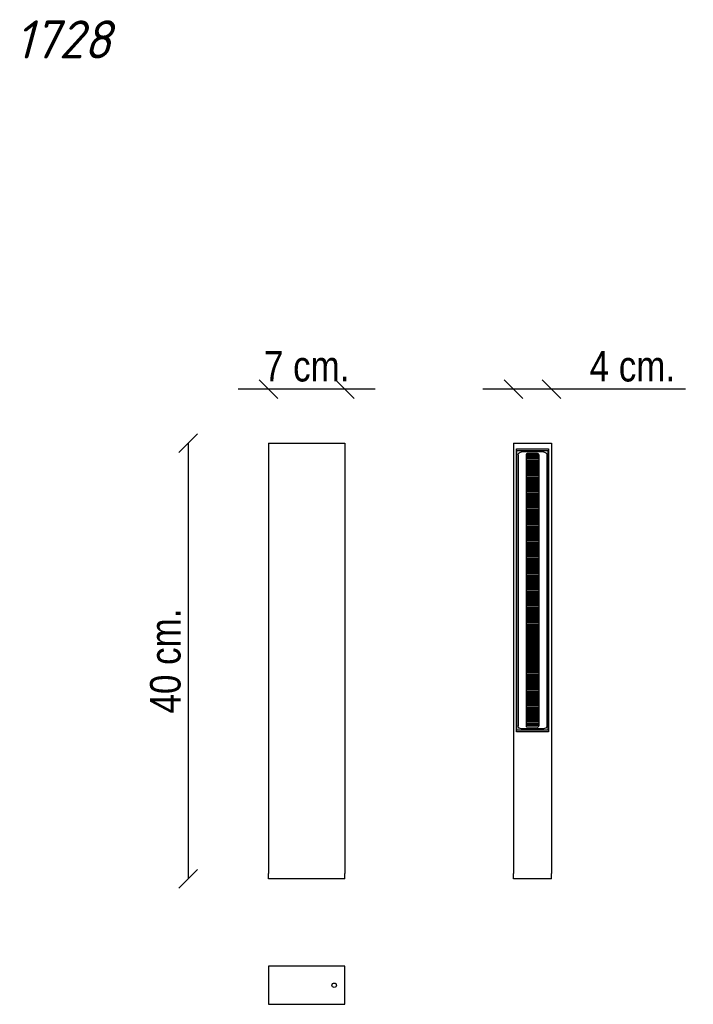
# Model space of a CAD drawing. Header units: millimetres. Extents: x 97 to 716, y 183 to 1087.
import ezdxf
from ezdxf.enums import TextEntityAlignment as Align

# ---------------------------------------------------------------- set-up
doc = ezdxf.new("R2010")
doc.units = ezdxf.units.MM
for name, color, linetype in [('5601330', 7, 'Continuous'), ('5641977', 7, 'Continuous'), ('5690431', 7, 'Continuous'), ('5690434', 7, 'Continuous'), ('5692780', 7, 'Continuous'), ('7641159', 7, 'Continuous'), ('Default', 7, 'Continuous')]:
    doc.layers.add(name, color=color, linetype=linetype)
doc.styles.add('SEACAD_Arial_Narrow', font='ARIALN.TTF')
doc.dimstyles.new('Croquis', dxfattribs={"dimtxt": 28, "dimasz": 14, "dimexe": 14, "dimexo": 420, "dimgap": 7, "dimtad": 1, "dimdec": 0, "dimlfac": 0.1, "dimdsep": 46, "dimtxsty": 'SEACAD_Arial_Narrow', "dimblk1": '_SE_BACK_SLASH', "dimblk2": '_SE_BACK_SLASH', "dimsah": 1, "dimcen": 14, "dimse1": 1, "dimse2": 1, "dimadec": 0, "dimazin": 0, "dimtfac": 0.5, "dimtdec": 3, "dimtmove": 0, "dimatfit": 3, "dimfxl": 1, "dimarcsym": 0})

# ---------------------------------------------------------------- blocks, each defined once
blk = doc.blocks.new('SE')
at = {"layer": '5601330', "color": 7, "linetype": 'Continuous'}
for p, q in [((573.53, 688.27), (562.04, 688.27)), ((573.4, 688.52), (562.18, 688.52)), ((573.59, 687.02), (561.99, 687.02)), ((573.59, 686.77), (561.99, 686.77)), ((573.59, 685.52), (561.99, 685.52)), ((573.59, 685.27), (561.99, 685.27)), ((573.59, 684.02), (561.99, 684.02)), ((573.59, 683.77), (561.99, 683.77)), ((573.59, 682.52), (561.99, 682.52)), ((573.59, 682.27), (561.99, 682.27)), ((573.59, 681.02), (561.99, 681.02)), ((573.59, 680.77), (561.99, 680.77)), ((573.59, 679.52), (561.99, 679.52)), ((573.59, 679.27), (561.99, 679.27)), ((573.59, 678.02), (561.99, 678.02)), ((573.59, 677.77), (561.99, 677.77)), ((573.59, 676.52), (561.99, 676.52)), ((573.59, 676.27), (561.99, 676.27)), ((573.59, 675.02), (561.99, 675.02)), ((573.59, 674.77), (561.99, 674.77)), ((573.59, 673.52), (561.99, 673.52)), ((573.59, 673.27), (561.99, 673.27)), ((573.59, 672.02), (561.99, 672.02)), ((573.59, 671.77), (561.99, 671.77)), ((573.59, 670.52), (561.99, 670.52)), ((573.59, 670.27), (561.99, 670.27)), ((573.59, 669.02), (561.99, 669.02)), ((573.59, 668.77), (561.99, 668.77)), ((573.59, 667.52), (561.99, 667.52)), ((573.59, 667.27), (561.99, 667.27)), ((573.59, 666.02), (561.99, 666.02)), ((573.59, 665.77), (561.99, 665.77)), ((573.59, 664.52), (561.99, 664.52)), ((573.59, 664.27), (561.99, 664.27)), ((573.59, 663.02), (561.99, 663.02)), ((573.59, 662.77), (561.99, 662.77)), ((573.59, 661.52), (561.99, 661.52)), ((573.59, 661.27), (561.99, 661.27)), ((573.59, 660.02), (561.99, 660.02)), ((573.59, 659.77), (561.99, 659.77)), ((573.59, 658.52), (561.99, 658.52)), ((573.59, 658.27), (561.99, 658.27)), ((573.59, 657.02), (561.99, 657.02)), ((573.59, 656.77), (561.99, 656.77)), ((573.59, 655.52), (561.99, 655.52)), ((573.59, 655.27), (561.99, 655.27)), ((573.59, 654.02), (561.99, 654.02)), ((573.59, 653.77), (561.99, 653.77)), ((573.59, 652.52), (561.99, 652.52)), ((573.59, 652.27), (561.99, 652.27)), ((573.59, 651.02), (561.99, 651.02)), ((573.59, 650.77), (561.99, 650.77)), ((573.59, 649.52), (561.99, 649.52)), ((573.59, 649.27), (561.99, 649.27)), ((573.59, 648.02), (561.99, 648.02)), ((573.59, 647.77), (561.99, 647.77)), ((573.59, 646.52), (561.99, 646.52)), ((573.59, 646.27), (561.99, 646.27)), ((573.59, 645.02), (561.99, 645.02)), ((573.59, 644.77), (561.99, 644.77)), ((573.59, 643.52), (561.99, 643.52)), ((573.59, 643.27), (561.99, 643.27)), ((573.59, 642.02), (561.99, 642.02)), ((573.59, 641.77), (561.99, 641.77)), ((573.59, 640.52), (561.99, 640.52)), ((573.59, 640.27), (561.99, 640.27)), ((573.59, 639.02), (561.99, 639.02)), ((573.59, 638.77), (561.99, 638.77)), ((573.59, 637.52), (561.99, 637.52)), ((573.59, 637.27), (561.99, 637.27)), ((573.59, 636.02), (561.99, 636.02)), ((573.59, 635.77), (561.99, 635.77)), ((573.59, 634.52), (561.99, 634.52)), ((573.59, 634.27), (561.99, 634.27)), ((573.59, 633.02), (561.99, 633.02)), ((573.59, 632.77), (561.99, 632.77)), ((573.59, 631.52), (561.99, 631.52)), ((573.59, 631.27), (561.99, 631.27)), ((573.59, 630.02), (561.99, 630.02)), ((573.59, 629.77), (561.99, 629.77)), ((573.59, 628.52), (561.99, 628.52)), ((573.59, 628.27), (561.99, 628.27)), ((573.59, 627.02), (561.99, 627.02)), ((573.59, 626.77), (561.99, 626.77)), ((573.59, 625.52), (561.99, 625.52)), ((573.59, 625.27), (561.99, 625.27)), ((573.59, 624.02), (561.99, 624.02)), ((573.59, 623.77), (561.99, 623.77)), ((573.59, 622.52), (561.99, 622.52)), ((573.59, 622.27), (561.99, 622.27)), ((573.59, 621.02), (561.99, 621.02)), ((573.59, 620.77), (561.99, 620.77)), ((573.59, 619.52), (561.99, 619.52)), ((573.59, 619.27), (561.99, 619.27)), ((573.59, 618.02), (561.99, 618.02)), ((573.59, 617.77), (561.99, 617.77)), ((573.59, 616.52), (561.99, 616.52)), ((573.59, 616.27), (561.99, 616.27)), ((573.59, 615.02), (561.99, 615.02)), ((573.59, 614.77), (561.99, 614.77)), ((573.59, 613.52), (561.99, 613.52)), ((573.59, 613.27), (561.99, 613.27)), ((573.59, 612.02), (561.99, 612.02)), ((573.59, 611.77), (561.99, 611.77)), ((573.59, 610.52), (561.99, 610.52)), ((573.59, 610.27), (561.99, 610.27)), ((573.59, 609.02), (561.99, 609.02)), ((573.59, 608.77), (561.99, 608.77)), ((573.59, 607.52), (561.99, 607.52)), ((573.59, 607.27), (561.99, 607.27)), ((573.59, 606.02), (561.99, 606.02)), ((573.59, 605.77), (561.99, 605.77)), ((573.59, 604.52), (561.99, 604.52)), ((573.59, 604.27), (561.99, 604.27)), ((573.59, 603.02), (561.99, 603.02)), ((573.59, 602.77), (561.99, 602.77)), ((573.59, 601.52), (561.99, 601.52)), ((573.59, 601.27), (561.99, 601.27)), ((573.59, 600.02), (561.99, 600.02)), ((573.59, 599.77), (561.99, 599.77)), ((573.59, 598.52), (561.99, 598.52)), ((573.59, 598.27), (561.99, 598.27)), ((573.59, 597.02), (561.99, 597.02)), ((573.59, 596.77), (561.99, 596.77)), ((573.59, 595.52), (561.99, 595.52)), ((573.59, 595.27), (561.99, 595.27)), ((573.59, 594.02), (561.99, 594.02)), ((573.59, 593.77), (561.99, 593.77)), ((573.59, 592.52), (561.99, 592.52)), ((573.59, 592.27), (561.99, 592.27)), ((573.59, 591.02), (561.99, 591.02)), ((573.59, 590.77), (561.99, 590.77)), ((573.59, 589.52), (561.99, 589.52)), ((573.59, 589.27), (561.99, 589.27)), ((573.59, 588.02), (561.99, 588.02)), ((573.59, 587.77), (561.99, 587.77)), ((573.59, 586.52), (561.99, 586.52)), ((573.59, 586.27), (561.99, 586.27)), ((573.59, 585.02), (561.99, 585.02)), ((573.59, 584.77), (561.99, 584.77)), ((573.59, 583.52), (561.99, 583.52)), ((573.59, 583.27), (561.99, 583.27)), ((573.59, 582.02), (561.99, 582.02)), ((573.59, 581.77), (561.99, 581.77)), ((573.59, 580.52), (561.99, 580.52)), ((573.59, 580.27), (561.99, 580.27)), ((573.59, 579.02), (561.99, 579.02)), ((573.59, 578.77), (561.99, 578.77)), ((573.59, 577.52), (561.99, 577.52)), ((573.59, 577.27), (561.99, 577.27)), ((573.59, 576.02), (561.99, 576.02)), ((573.59, 575.77), (561.99, 575.77)), ((573.59, 574.52), (561.99, 574.52)), ((573.59, 574.27), (561.99, 574.27)), ((573.59, 573.02), (561.99, 573.02)), ((573.59, 572.77), (561.99, 572.77)), ((573.59, 571.52), (561.99, 571.52)), ((573.59, 571.27), (561.99, 571.27)), ((573.59, 570.02), (561.99, 570.02)), ((573.59, 569.77), (561.99, 569.77)), ((573.59, 568.52), (561.99, 568.52)), ((573.59, 568.27), (561.99, 568.27)), ((573.59, 567.02), (561.99, 567.02)), ((573.59, 566.77), (561.99, 566.77)), ((573.59, 565.52), (561.99, 565.52)), ((573.59, 565.27), (561.99, 565.27)), ((573.59, 564.02), (561.99, 564.02)), ((573.59, 563.77), (561.99, 563.77)), ((573.59, 562.52), (561.99, 562.52)), ((573.59, 562.27), (561.99, 562.27)), ((573.59, 561.02), (561.99, 561.02)), ((573.59, 560.77), (561.99, 560.77)), ((573.59, 559.52), (561.99, 559.52)), ((573.59, 559.27), (561.99, 559.27)), ((573.59, 558.02), (561.99, 558.02)), ((573.59, 557.77), (561.99, 557.77)), ((573.59, 556.52), (561.99, 556.52)), ((573.59, 556.27), (561.99, 556.27)), ((573.59, 555.02), (561.99, 555.02)), ((573.59, 554.77), (561.99, 554.77)), ((573.59, 553.52), (561.99, 553.52)), ((573.59, 553.27), (561.99, 553.27)), ((573.59, 552.02), (561.99, 552.02)), ((573.59, 551.77), (561.99, 551.77)), ((573.59, 550.52), (561.99, 550.52)), ((573.59, 550.27), (561.99, 550.27)), ((573.59, 549.02), (561.99, 549.02)), ((573.59, 548.77), (561.99, 548.77)), ((573.59, 547.52), (561.99, 547.52)), ((573.59, 547.27), (561.99, 547.27)), ((573.59, 546.02), (561.99, 546.02)), ((573.59, 545.77), (561.99, 545.77)), ((573.59, 544.52), (561.99, 544.52)), ((573.59, 544.27), (561.99, 544.27)), ((573.59, 543.02), (561.99, 543.02)), ((573.59, 542.77), (561.99, 542.77)), ((573.59, 541.52), (561.99, 541.52)), ((573.59, 541.27), (561.99, 541.27)), ((573.59, 540.02), (561.99, 540.02)), ((573.59, 539.77), (561.99, 539.77)), ((573.59, 538.52), (561.99, 538.52)), ((573.59, 538.27), (561.99, 538.27)), ((573.59, 537.02), (561.99, 537.02)), ((573.59, 536.77), (561.99, 536.77)), ((573.59, 535.52), (561.99, 535.52)), ((573.59, 535.27), (561.99, 535.27)), ((573.59, 534.02), (561.99, 534.02)), ((573.59, 533.77), (561.99, 533.77)), ((573.59, 532.52), (561.99, 532.52)), ((573.59, 532.27), (561.99, 532.27)), ((573.59, 531.02), (561.99, 531.02)), ((573.59, 530.77), (561.99, 530.77)), ((573.59, 529.52), (561.99, 529.52)), ((573.59, 529.27), (561.99, 529.27)), ((573.59, 528.02), (561.99, 528.02)), ((573.59, 527.77), (561.99, 527.77)), ((573.59, 526.52), (561.99, 526.52)), ((573.59, 526.27), (561.99, 526.27)), ((573.59, 525.02), (561.99, 525.02)), ((573.59, 524.77), (561.99, 524.77)), ((573.59, 523.52), (561.99, 523.52)), ((573.59, 523.27), (561.99, 523.27)), ((573.59, 522.02), (561.99, 522.02)), ((573.59, 521.77), (561.99, 521.77)), ((573.59, 520.52), (561.99, 520.52)), ((573.59, 520.27), (561.99, 520.27)), ((573.59, 519.02), (561.99, 519.02)), ((573.59, 518.77), (561.99, 518.77)), ((573.59, 517.52), (561.99, 517.52)), ((573.59, 517.27), (561.99, 517.27)), ((573.59, 516.02), (561.99, 516.02)), ((573.59, 515.77), (561.99, 515.77)), ((573.59, 514.52), (561.99, 514.52)), ((573.59, 514.27), (561.99, 514.27)), ((573.59, 513.02), (561.99, 513.02)), ((573.59, 512.77), (561.99, 512.77)), ((573.59, 511.52), (561.99, 511.52)), ((573.59, 511.27), (561.99, 511.27)), ((573.59, 510.02), (561.99, 510.02)), ((573.59, 509.77), (561.99, 509.77)), ((573.59, 508.52), (561.99, 508.52)), ((573.59, 508.27), (561.99, 508.27)), ((573.59, 507.02), (561.99, 507.02)), ((573.59, 506.77), (561.99, 506.77)), ((573.59, 505.52), (561.99, 505.52)), ((573.59, 505.27), (561.99, 505.27)), ((573.59, 504.02), (561.99, 504.02)), ((573.59, 503.77), (561.99, 503.77)), ((573.59, 502.52), (561.99, 502.52)), ((573.59, 502.27), (561.99, 502.27)), ((573.59, 501.02), (561.99, 501.02)), ((573.59, 500.77), (561.99, 500.77)), ((573.59, 499.52), (561.99, 499.52)), ((573.59, 499.27), (561.99, 499.27)), ((573.59, 498.02), (561.99, 498.02)), ((573.59, 497.77), (561.99, 497.77)), ((573.59, 496.52), (561.99, 496.52)), ((573.59, 496.27), (561.99, 496.27)), ((573.59, 495.02), (561.99, 495.02)), ((573.59, 494.77), (561.99, 494.77)), ((573.59, 493.52), (561.99, 493.52)), ((573.59, 493.27), (561.99, 493.27)), ((573.59, 492.02), (561.99, 492.02)), ((573.59, 491.77), (561.99, 491.77)), ((573.59, 490.52), (561.99, 490.52)), ((573.59, 490.27), (561.99, 490.27)), ((573.59, 489.02), (561.99, 489.02)), ((573.59, 488.77), (561.99, 488.77)), ((573.59, 487.52), (561.99, 487.52)), ((573.59, 487.27), (561.99, 487.27)), ((573.59, 486.02), (561.99, 486.02)), ((573.59, 485.77), (561.99, 485.77)), ((573.59, 484.52), (561.99, 484.52)), ((573.59, 484.27), (561.99, 484.27)), ((573.59, 483.02), (561.99, 483.02)), ((573.59, 482.77), (561.99, 482.77)), ((573.59, 481.52), (561.99, 481.52)), ((573.59, 481.27), (561.99, 481.27)), ((573.59, 480.02), (561.99, 480.02)), ((573.59, 479.77), (561.99, 479.77)), ((573.59, 478.52), (561.99, 478.52)), ((573.59, 478.27), (561.99, 478.27)), ((573.59, 477.02), (561.99, 477.02)), ((573.59, 476.77), (561.99, 476.77)), ((573.59, 475.52), (561.99, 475.52)), ((573.59, 475.27), (561.99, 475.27)), ((573.59, 474.02), (561.99, 474.02)), ((573.59, 473.77), (561.99, 473.77)), ((573.59, 472.52), (561.99, 472.52)), ((573.59, 472.27), (561.99, 472.27)), ((573.59, 471.02), (561.99, 471.02)), ((573.59, 470.77), (561.99, 470.77)), ((573.59, 469.52), (561.99, 469.52)), ((573.59, 469.27), (561.99, 469.27)), ((573.59, 468.02), (561.99, 468.02)), ((573.59, 467.77), (561.99, 467.77)), ((573.59, 466.52), (561.99, 466.52)), ((573.59, 466.27), (561.99, 466.27)), ((573.59, 465.02), (561.99, 465.02)), ((573.59, 464.77), (561.99, 464.77)), ((573.59, 463.52), (561.99, 463.52)), ((573.59, 463.27), (561.99, 463.27)), ((573.59, 462.02), (561.99, 462.02)), ((573.59, 461.77), (561.99, 461.77)), ((573.59, 460.52), (561.99, 460.52)), ((573.59, 460.27), (561.99, 460.27)), ((573.59, 459.02), (561.99, 459.02)), ((573.59, 458.77), (561.99, 458.77)), ((573.59, 457.52), (561.99, 457.52)), ((573.59, 457.27), (561.99, 457.27)), ((573.59, 456.02), (561.99, 456.02)), ((573.59, 455.77), (561.99, 455.77)), ((573.59, 454.52), (561.99, 454.52)), ((573.59, 454.27), (561.99, 454.27)), ((573.59, 453.02), (561.99, 453.02)), ((573.59, 452.77), (561.99, 452.77)), ((573.59, 451.52), (561.99, 451.52)), ((573.59, 451.27), (561.99, 451.27)), ((573.59, 450.02), (561.99, 450.02)), ((573.59, 449.77), (561.99, 449.77)), ((573.59, 448.52), (561.99, 448.52)), ((573.59, 448.27), (561.99, 448.27)), ((573.59, 447.02), (561.99, 447.02)), ((573.59, 446.77), (561.99, 446.77)), ((573.59, 445.52), (561.99, 445.52)), ((573.59, 445.27), (561.99, 445.27)), ((573.59, 444.02), (561.99, 444.02)), ((573.59, 443.77), (561.99, 443.77)), ((573.59, 442.52), (561.99, 442.52)), ((573.59, 442.27), (561.99, 442.27)), ((573.59, 441.02), (561.99, 441.02)), ((573.59, 440.77), (561.99, 440.77)), ((573.59, 439.52), (561.99, 439.52)), ((573.59, 439.27), (561.99, 439.27))]:
    blk.add_line(p, q, dxfattribs=at)
at = {"layer": '5641977', "color": 7, "linetype": 'Continuous'}
for p, q in [((550.29, 698.45), (585.29, 698.45)), ((550.29, 698.45), (550.29, 693.45)), ((585.29, 698.45), (585.29, 693.45)), ((553.04, 688.45), (553.29, 688.45)), ((582.54, 688.45), (582.29, 688.45)), ((550.29, 298.45), (550.29, 303.45)), ((585.29, 298.45), (550.29, 298.45)), ((585.29, 298.45), (585.29, 303.45))]:
    blk.add_line(p, q, dxfattribs=at)
at = {"layer": '5690431', "color": 7, "linetype": 'Continuous'}
for p, q in [((557.34, 691.5), (578.24, 691.5)), ((578.24, 435.4), (557.34, 435.4))]:
    blk.add_line(p, q, dxfattribs=at)
for points in [[(557.34, 691.5), (557.15, 691.5), (556.96, 691.48), (556.78, 691.44)], [(578.8, 691.44), (578.62, 691.48), (578.43, 691.5), (578.24, 691.5)], [(556.77, 435.45), (556.96, 435.42), (557.15, 435.4), (557.34, 435.4)], [(578.24, 435.4), (578.43, 435.4), (578.61, 435.42), (578.8, 435.45)]]:
    blk.add_open_spline(points, degree=3, dxfattribs=at)
at = {"layer": '5690434', "color": 7, "linetype": 'Continuous'}
for p, q in [((553.29, 691.23), (553.29, 435.67)), ((581.79, 691.44), (553.79, 691.44)), ((554.66, 687.84), (554.66, 439.06)), ((577.85, 690.65), (557.73, 690.65)), ((561.99, 687.97), (561.99, 438.93)), ((572.5, 688.96), (563.08, 688.96)), ((573.59, 687.97), (573.59, 438.93)), ((580.92, 687.84), (580.92, 439.06)), ((582.29, 435.67), (582.29, 691.23)), ((553.79, 435.45), (581.79, 435.45)), ((577.85, 436.25), (557.73, 436.25)), ((572.5, 437.93), (563.08, 437.93))]:
    blk.add_line(p, q, dxfattribs=at)
for points, knots in [([(553.79, 691.44), (553.77, 691.44), (553.73, 691.44), (553.66, 691.44), (553.58, 691.44), (553.52, 691.43), (553.48, 691.43), (553.45, 691.43), (553.41, 691.41), (553.37, 691.39), (553.33, 691.35), (553.3, 691.29), (553.29, 691.26), (553.29, 691.23)], [0, 0, 0, 0, 0.063763, 0.186308, 0.309801, 0.43553, 0.57111, 0.628714, 0.681061, 0.741016, 0.826417, 0.911032, 1, 1, 1, 1]), ([(554.66, 687.84), (554.66, 688.61), (555.03, 689.36), (556.19, 690.37), (556.95, 690.65), (557.73, 690.65)], [0, 0, 0, 0, 0.5, 0.5, 1, 1, 1, 1]), ([(563.08, 688.96), (562.94, 688.96), (562.81, 688.94), (562.69, 688.9), (562.57, 688.85), (562.45, 688.79), (562.35, 688.7), (562.25, 688.62), (562.17, 688.52), (562.11, 688.41), (562.05, 688.32), (562.01, 688.2), (562, 688.09), (561.99, 688.05), (561.99, 688.01), (561.99, 687.97)], [0, 0, 0, 0, 0.241096, 0.241096, 0.241096, 0.48266, 0.48266, 0.48266, 0.7139, 0.7139, 0.7139, 0.925148, 0.925148, 0.925148, 1, 1, 1, 1]), ([(573.59, 687.97), (573.59, 688.1), (573.56, 688.24), (573.44, 688.48), (573.35, 688.59), (573.15, 688.77), (573.03, 688.84), (572.77, 688.94), (572.64, 688.96), (572.5, 688.96)], [0, 0, 0, 0, 0.25, 0.25, 0.5, 0.5, 0.75, 0.75, 1, 1, 1, 1]), ([(577.85, 690.65), (578.63, 690.65), (579.39, 690.37), (580.55, 689.36), (580.92, 688.62), (580.92, 687.84)], [0, 0, 0, 0, 0.5, 0.5, 1, 1, 1, 1]), ([(582.28, 691.23), (582.28, 691.25), (582.28, 691.29), (582.25, 691.34), (582.22, 691.38), (582.19, 691.41), (582.15, 691.42), (582.13, 691.43), (582.11, 691.43), (582.09, 691.43), (582.05, 691.44), (582, 691.44), (581.92, 691.44), (581.85, 691.44), (581.8, 691.44), (581.79, 691.44)], [0, 0, 0, 0, 0.084431, 0.164809, 0.232868, 0.291636, 0.341862, 0.381748, 0.415872, 0.464324, 0.562995, 0.685014, 0.813672, 0.937423, 1, 1, 1, 1]), ([(553.29, 435.66), (553.29, 435.64), (553.29, 435.6), (553.32, 435.55), (553.35, 435.51), (553.39, 435.49), (553.42, 435.48), (553.45, 435.47), (553.47, 435.46), (553.49, 435.46), (553.52, 435.46), (553.58, 435.46), (553.65, 435.46), (553.73, 435.45), (553.77, 435.45), (553.79, 435.45)], [0, 0, 0, 0, 0.084431, 0.164809, 0.232868, 0.291636, 0.341862, 0.381748, 0.415872, 0.464324, 0.562995, 0.685014, 0.813672, 0.937423, 1, 1, 1, 1]), ([(557.73, 436.25), (556.95, 436.25), (556.19, 436.52), (555.03, 437.54), (554.66, 438.28), (554.66, 439.06)], [0, 0, 0, 0, 0.5, 0.5, 1, 1, 1, 1]), ([(561.99, 438.93), (561.99, 438.79), (562.02, 438.66), (562.14, 438.41), (562.22, 438.3), (562.43, 438.12), (562.55, 438.05), (562.8, 437.96), (562.94, 437.93), (563.08, 437.93)], [0, 0, 0, 0, 0.25, 0.25, 0.5, 0.5, 0.75, 0.75, 1, 1, 1, 1]), ([(572.5, 437.93), (572.63, 437.93), (572.76, 437.96), (572.89, 438), (573.01, 438.04), (573.13, 438.11), (573.23, 438.19), (573.33, 438.27), (573.41, 438.37), (573.47, 438.48), (573.53, 438.58), (573.56, 438.69), (573.58, 438.81), (573.59, 438.85), (573.59, 438.89), (573.59, 438.93)], [0, 0, 0, 0, 0.241096, 0.241096, 0.241096, 0.48266, 0.48266, 0.48266, 0.7139, 0.7139, 0.7139, 0.925148, 0.925148, 0.925148, 1, 1, 1, 1]), ([(580.92, 439.06), (580.92, 438.28), (580.55, 437.54), (579.39, 436.52), (578.62, 436.25), (577.85, 436.25)], [0, 0, 0, 0, 0.5, 0.5, 1, 1, 1, 1]), ([(581.79, 435.45), (581.8, 435.45), (581.85, 435.45), (581.92, 435.46), (582, 435.46), (582.06, 435.46), (582.09, 435.46), (582.13, 435.47), (582.17, 435.48), (582.21, 435.5), (582.25, 435.54), (582.28, 435.6), (582.28, 435.64), (582.29, 435.66)], [0, 0, 0, 0, 0.063763, 0.186308, 0.309801, 0.43553, 0.57111, 0.628714, 0.681061, 0.741016, 0.826417, 0.911032, 1, 1, 1, 1])]:
    blk.add_open_spline(points, degree=3, knots=knots, dxfattribs=at)
at = {"layer": '7641159', "color": 7, "linetype": 'Continuous'}
for p, q in [((550.29, 693.45), (550.29, 303.45)), ((553.04, 433.45), (553.04, 693.45)), ((582.54, 693.45), (582.54, 433.45)), ((585.29, 693.45), (585.29, 303.45)), ((582.54, 433.45), (553.04, 433.45))]:
    blk.add_line(p, q, dxfattribs=at)
blk = doc.blocks.new('SE1')
at = {"layer": '5641977', "color": 7, "linetype": 'Continuous'}
for p, q in [((325.29, 698.45), (395.29, 698.45)), ((325.29, 698.45), (325.29, 693.45)), ((395.29, 698.45), (395.29, 693.45)), ((325.29, 298.45), (325.29, 303.45)), ((395.29, 298.45), (325.29, 298.45)), ((395.29, 298.45), (395.29, 303.45))]:
    blk.add_line(p, q, dxfattribs=at)
at = {"layer": '7641159', "color": 7, "linetype": 'Continuous'}
for p, q in [((325.29, 693.45), (325.29, 303.45)), ((395.29, 693.45), (395.29, 303.45))]:
    blk.add_line(p, q, dxfattribs=at)
blk = doc.blocks.new('DMBLK1')
at = {"layer": 'Default', "color": 7, "linetype": 'Continuous'}
for p, q in [((558.86, 739.68), (541.71, 756.82)), ((593.86, 739.68), (576.71, 756.82)), ((708.49, 748.25), (522.29, 748.25))]:
    blk.add_line(p, q, dxfattribs=at)
at = {"layer": 'Default', "color": 7, "linetype": 'Continuous', "style": 'SEACAD_Arial_Narrow'}
blk.add_text('4 cm.', height=28, dxfattribs=at).set_placement((620.42, 783.25), align=Align.TOP_LEFT)
blk = doc.blocks.new('_SE_BACK_SLASH')
at = {"color": 0}
for p, q in [((0, 0), (-1, 0)), ((-0.5, 0.5), (0.5, -0.5))]:
    blk.add_line(p, q, dxfattribs=at)
blk = doc.blocks.new('DMBLK2')
at = {"layer": 'Default', "color": 7, "linetype": 'Continuous'}
for p, q in [((333.86, 739.68), (316.72, 756.82)), ((403.86, 739.68), (386.72, 756.82)), ((423.29, 748.25), (297.29, 748.25))]:
    blk.add_line(p, q, dxfattribs=at)
at = {"layer": 'Default', "color": 7, "linetype": 'Continuous', "style": 'SEACAD_Arial_Narrow'}
blk.add_text('7 cm.', height=28, dxfattribs=at).set_placement((321.15, 783.25), align=Align.TOP_LEFT)
blk = doc.blocks.new('SE2')
at = {"layer": '5641977', "color": 7, "linetype": 'Continuous'}
for p, q in [((325.29, 218.33), (325.29, 183.33)), ((395.29, 218.33), (325.29, 218.33)), ((395.29, 183.33), (395.29, 218.33)), ((325.29, 183.33), (395.29, 183.33))]:
    blk.add_line(p, q, dxfattribs=at)
at = {"layer": '5692780', "color": 7, "linetype": 'Continuous'}
blk.add_circle((385.68, 200.83), 2.06, dxfattribs=at)
blk = doc.blocks.new('DMBLK3')
at = {"layer": 'Default', "color": 7, "linetype": 'Continuous'}
for p, q in [((260.03, 707.02), (242.88, 689.87)), ((251.45, 698.45), (251.45, 298.45)), ((260.03, 307.02), (242.88, 289.87))]:
    blk.add_line(p, q, dxfattribs=at)
at = {"layer": 'Default', "color": 7, "linetype": 'Continuous', "style": 'SEACAD_Arial_Narrow'}
blk.add_text('40 cm.', height=28, rotation=90, dxfattribs=at).set_placement((216.45, 450.4), align=Align.TOP_LEFT)

msp = doc.modelspace()

# ---------------------------------------------------------------- linework, layer by layer
at = {"layer": 'Default', "color": 7, "linetype": 'Continuous'}
msp.add_line((553.04, 693.45), (582.54, 693.45), dxfattribs=at)

# ---------------------------------------------------------------- block references
at = {"layer": 'Default'}
for name in ['SE1', 'SE', 'SE2']:
    msp.add_blockref(name, (0, 0), dxfattribs=at)

# ---------------------------------------------------------------- texts
at = {"layer": 'Default', "insert": (92.43, 1086.82), "char_height": 35, "width": 103.2692, "attachment_point": 1}
msp.add_mtext('{\\fSolid Edge ISO|b0||i1||c0|p34;\\C7;\\H35.;\\W1.;1728}', dxfattribs=at)

# ---------------------------------------------------------------- dimensions: what is measured, and where the dimension line sits
at = {"layer": 'Default', "color": 7, "linetype": 'Continuous'}
for base, p1, p2, picture, middle in [((325.29, 748.25), (395.29, 693.45), (325.29, 693.45), 'DMBLK2', (360.29, 748.25)), ((550.28817721, 748.24962314), (585.28817721, 693.44751086), (550.28817721, 693.44751086), 'DMBLK1', (610.6202332, 748.24962314))]:
    dim = msp.add_linear_dim(base=base, p1=p1, p2=p2, text='\\A1;<>', dimstyle='Croquis', dxfattribs=at)
    dim.commit()
    dim.dimension.update_dxf_attribs({"geometry": picture, "text_midpoint": middle, "dimtype": 160})
dim = msp.add_linear_dim(base=(251.45, 698.45), p1=(395.29, 698.45), p2=(395.29, 298.45), angle=270, text='\\A1;<>', dimstyle='Croquis', dxfattribs=at)
dim.commit()
dim.dimension.update_dxf_attribs({"geometry": 'DMBLK3', "text_midpoint": (251.45, 498.45), "dimtype": 161})

doc.saveas('drawing.dxf')
